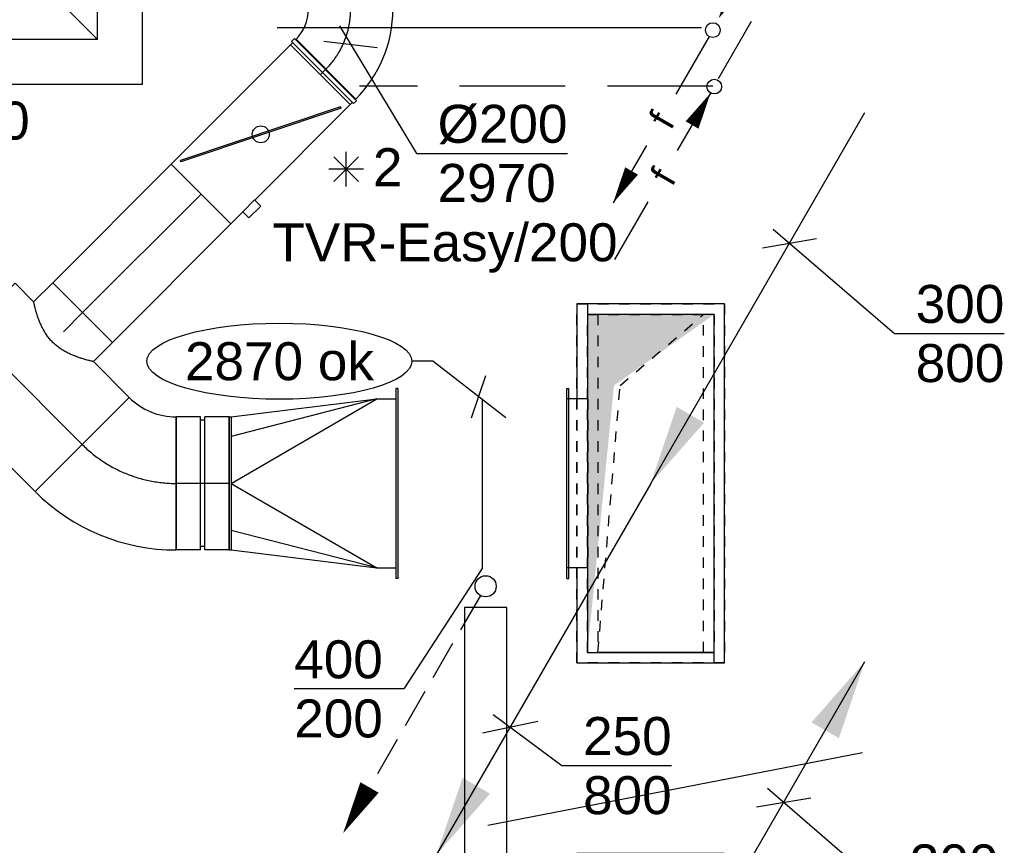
# Model space of a CAD drawing. Extents: x -238422 to 258194, y -34825 to 126331.
# Tile 237 of 239: x 138745 to 141077, y 22787 to 24741. Entities that reach past the tile are written whole.
import ezdxf
from ezdxf.enums import TextEntityAlignment as Align

# ---------------------------------------------------------------- set-up
doc = ezdxf.new("R2010")
doc.units = 0
doc.header["$LTSCALE"] = 50
for name, pattern in [('2322140', [45, 40, -5]), ('2322203', [45, 5, -2, 5, -2, 5, -2, 5, -2, 5, -2, 5, -5]), ('CENTER2', [28.575000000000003, 19.05, -3.175, 3.175, -3.175]), ('STREEPJES', [0.1, 0.05, -0.05])]:
    doc.linetypes.add(name, pattern=pattern)
doc.layers.get('0').update_dxf_attribs({"linetype": 'CONTINUOUS'})
for name, color, linetype in [('EL6311--', 3, 'CONTINUOUS'), ('WL5448--', 4, 'CONTINUOUS'), ('WL561---', 2, 'CONTINUOUS'), ('WL561---_AANVOER', 4, 'CONTINUOUS'), ('WL561---_RETOUR', 4, 'CONTINUOUS'), ('WL570---_RETOUR', 112, 'CONTINUOUS'), ('WL570---_TOEVOER', 3, 'CONTINUOUS'), ('WL570---_TOEVOER_HL', 8, 'CONTINUOUS'), ('WL570---_TOEVOER_RST', 2, 'CONTINUOUS'), ('WL570---_TOEVOER_RST_HL', 1, 'CONTINUOUS'), ('WM570---_RETOUR', 1, 'CONTINUOUS'), ('WM570---_RETOUR_PR', 1, 'CONTINUOUS'), ('WM570---_TOEVOER', 1, 'CONTINUOUS'), ('WM570---_TOEVOER_PR', 1, 'CONTINUOUS'), ('WM570---_TOEVOER_RST_PR', 1, 'CONTINUOUS')]:
    doc.layers.add(name, color=color, linetype=linetype)
doc.styles.add('BURO-018', font='ARIAL.TTF', dxfattribs={"height": 90})

# ---------------------------------------------------------------- blocks, each defined once
blk = doc.blocks.new('*U177')
at = {"layer": 'WM570---_TOEVOER', "color": 0, "ltscale": 10}
for p, q in [((-26.65624060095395, 44.0544375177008), (156.0407911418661, -257.8866760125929)), ((-63.06605128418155, 7.644626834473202), (63.06605128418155, -7.644626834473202)), ((156.0407911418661, -257.8866760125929), (513.6124146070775, -257.8866760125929))]:
    blk.add_line(p, q, dxfattribs=at)
at = {"layer": 'WM570---_TOEVOER', "color": 0, "style": 'BURO-018'}
for s, p in [('%%c200', (206.0407911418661, -232.8866760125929)), ('2970', (206.0407911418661, -372.8866760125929))]:
    blk.add_text(s, height=90, dxfattribs=at).set_placement(p)
blk = doc.blocks.new('*U178')
at = {"layer": 'WM570---_TOEVOER', "color": 0, "ltscale": 10}
for p, q in [((0, 0), (0, 400)), ((0, 0), (-185.7595418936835, -286.339784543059)), ((-185.7595418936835, -286.339784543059), (-445.5344395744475, -286.339784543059))]:
    blk.add_line(p, q, dxfattribs=at)
at = {"layer": 'WM570---_TOEVOER', "color": 0, "style": 'BURO-018'}
for s, p in [('400', (-445.5344395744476, -261.339784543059)), ('200', (-445.5344395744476, -401.339784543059))]:
    blk.add_text(s, height=90, dxfattribs=at).set_placement(p)
blk = doc.blocks.new('2322401')
at = {"color": 0, "linetype": 'Continuous'}
for p, q in [((-0.5, 0.5, 1), (-0.5, 0.5)), ((-0.5, 0.5, 1), (-0.5, -0.5, 1)), ((0.5, 0.5, 1), (-0.5, 0.5, 1)), ((0.5, 0.5), (-0.5, 0.5)), ((-0.5, 0.5), (-0.5, -0.5)), ((0.5, 0.5, 1), (0.5, 0.5)), ((0.5, -0.5, 1), (0.5, 0.5, 1)), ((0.5, -0.5), (0.5, 0.5)), ((-0.5, -0.5, 1), (-0.5, -0.5)), ((-0.5, -0.5, 1), (0.5, -0.5, 1)), ((-0.5, -0.5), (0.5, -0.5)), ((0.5, -0.5, 1), (0.5, -0.5))]:
    blk.add_line(p, q, dxfattribs=at)
blk = doc.blocks.new('RDA')
at = {"color": 0, "linetype": 'Continuous'}
blk.add_circle((0, 0), 0.5, dxfattribs=at)
blk = doc.blocks.new('LDV2108')
at = {"color": 0, "linetype": 'Continuous'}
for p, q in [((-0.2499999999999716, -0.4330127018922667), (-1.187499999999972, -2.056810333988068)), ((-1.562499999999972, -2.706329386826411), (-2.499999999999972, -4.330127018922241)), ((-2.874999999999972, -4.979646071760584), (-3.812499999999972, -6.603443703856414)), ((-4.187499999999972, -7.252962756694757), (-5.124999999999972, -8.876760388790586)), ((-5.499999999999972, -9.52627944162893), (-6.437499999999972, -11.15007707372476))]:
    blk.add_line(p, q, dxfattribs=at)
blk.add_lwpolyline([(-6.749999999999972, -11.69134295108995, 0, 1, 0), (-5.499999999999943, -9.526279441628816, 1, 1, 0)], format="xyseb", dxfattribs=at)
blk.add_circle((0, 0), 0.5, dxfattribs=at)
blk = doc.blocks.new('*U1235')
at = {"layer": 'WM570---_TOEVOER', "color": 0, "ltscale": 10}
for p, q in [((-108.0158601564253, 83.66692790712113), (-158.0158601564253, 83.66692790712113)), ((64.5511092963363, -50.00000000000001), (-108.0158601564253, 83.66692790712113)), ((-17.09964520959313, -50), (17.09964520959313, 50))]:
    blk.add_line(p, q, dxfattribs=at)
blk.add_ellipse((-471.726637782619, 83.66692790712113), major_axis=(-313.7107776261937, 0), ratio=0.2868884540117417, dxfattribs=at)
at = {"layer": 'WM570---_TOEVOER', "color": 0, "style": 'BURO-018'}
blk.add_text('2870 ok', height=90, dxfattribs=at).set_placement((-695.4374154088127, 38.66692790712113))
blk = doc.blocks.new('LDV2')
at = {"color": 0, "linetype": 'Continuous'}
for p, q in [((-0.25, -0.4330127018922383), (-2.5, -4.330127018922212)), ((-4.5, -7.794228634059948), (-6.75, -11.69134295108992))]:
    blk.add_line(p, q, dxfattribs=at)
blk.add_lwpolyline([(-6.749999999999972, -11.69134295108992, 0, 1, 0), (-5.499999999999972, -9.526279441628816, 1, 1, 0)], format="xyseb", dxfattribs=at)
blk.add_circle((0, 0), 0.5, dxfattribs=at)
at = {"color": 0, "linetype": 'Continuous', "style": 'BURO-018'}
blk.add_attdef('LD_TEXT1', text='', height=1.8, rotation=59.99999999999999, dxfattribs=at).set_placement((-3.5, -6.06217782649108), align=Align.MIDDLE)
blk = doc.blocks.new('LDV4')
at = {"color": 0, "linetype": 'Continuous'}
for p, q in [((-0.25, -0.4330127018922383), (-2.500000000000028, -4.330127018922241)), ((-4.5, -7.794228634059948), (-6.75, -11.69134295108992))]:
    blk.add_line(p, q, dxfattribs=at)
blk.add_lwpolyline([(-0.2500000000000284, -0.4330127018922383, 0, 1, 0), (-1.500000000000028, -2.598076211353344, 1, 1, 0)], format="xyseb", dxfattribs=at)
blk.add_circle((0, 0), 0.5, dxfattribs=at)
at = {"color": 0, "linetype": 'Continuous', "style": 'BURO-018'}
blk.add_attdef('LD_TEXT1', text='', height=1.8, rotation=59.99999999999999, dxfattribs=at).set_placement((-3.5, -6.06217782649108), align=Align.MIDDLE)
blk = doc.blocks.new('*U2085')
at = {"ltscale": 10}
blk.add_hatch(color=2, dxfattribs=at).paths.add_polyline_path([(-507.0000092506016, -878.1497540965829), (-445.6001799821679, -696.8255196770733), (-380.6685275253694, -734.3138276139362)])
at = {"color": 8, "linetype": 'STREEPJES', "ltscale": 10}
for p, q in [((150, 425, -2350), (-150, 425, -2350)), ((-150, 425, -2350), (-150, -425, -2350)), ((150, -425, -2350), (150, 425, -2350)), ((125, 400, -2350), (-125, 400, -2350)), ((-125, 400, -2350), (-125, -400, -2350)), ((125, 400, -2350), (-125, 400, -2350)), ((-125, 400, -2350), (-125, -400, -2350)), ((-72.5, 232, -2350), (125, 400, -2350)), ((125, -400, -2350), (125, 400, -2350)), ((125, -400, -2350), (125, 400, -2350)), ((-125, -400, -2350), (-72.5, 232, -2350)), ((125, -400, -2350), (-125, -400, -2350)), ((-125, -400, -2350), (125, -400, -2350)), ((-150, -425, -2350), (150, -425, -2350))]:
    blk.add_line(p, q, dxfattribs=at)
at = {"color": 2, "ltscale": 10}
blk.add_line((0, 0, -2350), (-507.0000092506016, -878.1497540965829, -2350), dxfattribs=at)
at = {"layer": 'WM570---_TOEVOER_PR', "color": 1, "style": 'BURO-018'}
blk.add_attdef('POSNR', text='', height=90, dxfattribs=at).set_placement((0, 0), align=Align.MIDDLE)
blk = doc.blocks.new('*U2086')
at = {"layer": 'WM570---_TOEVOER', "color": 0, "ltscale": 10}
for p, q in [((-40.39526515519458, 30.03334824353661), (122.6838246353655, -91.21380971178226)), ((-65.56359617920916, -13.55947877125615), (65.56359617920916, 13.55947877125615)), ((122.6838246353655, -91.21380971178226), (382.4587223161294, -91.21380971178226))]:
    blk.add_line(p, q, dxfattribs=at)
at = {"layer": 'WM570---_TOEVOER', "color": 0, "style": 'BURO-018'}
for s, p in [('250', (172.6838246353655, -66.21380971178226)), ('800', (172.6838246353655, -206.2138097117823))]:
    blk.add_text(s, height=90, dxfattribs=at).set_placement(p)
blk = doc.blocks.new('*U2087')
at = {"ltscale": 10}
for points in [[(150, 400), (-150, 400), (-150, -400), (-87, 232)], [(0, 0), (61.39982926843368, 181.3242344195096), (126.3314817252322, 143.8359264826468)]]:
    blk.add_hatch(color=2, dxfattribs=at).paths.add_polyline_path(points)
at = {"color": 2, "ltscale": 10}
blk.add_line((0, 0, -3600), (507.0000092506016, 878.1497540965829, -3600), dxfattribs=at)
at = {"color": 0, "ltscale": 10}
for p, q in [((175, 425, -3600), (-175, 425, -3600)), ((-175, 425, -3600), (-175, 200, -3600)), ((175, -425, -3600), (175, 425, -3600)), ((150, 400, -3600), (-150, 400, -3600)), ((-150, 400, -3600), (-150, -400, -3600)), ((150, -400, -3600), (150, 400, -3600)), ((-175, -200, -3600), (-175, -425, -3600)), ((-150, -400, -3600), (150, -400, -3600)), ((-175, -425, -3600), (175, -425, -3600))]:
    blk.add_line(p, q, dxfattribs=at)
at = {"color": 8, "linetype": 'STREEPJES', "ltscale": 10}
blk.add_line((-175, 200, -3600), (-175, -200, -3600), dxfattribs=at)
at = {"layer": 'WM570---_TOEVOER_PR', "color": 1, "style": 'BURO-018'}
blk.add_attdef('POSNR', text='', height=90, dxfattribs=at).set_placement((0, 0), align=Align.MIDDLE)
blk = doc.blocks.new('*U2088')
at = {"layer": 'WM570---_TOEVOER', "color": 0, "ltscale": 10}
for p, q in [((-38.58772647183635, 33.16409700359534), (249.0663414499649, -214.0592634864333)), ((-64.02819648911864, -10.90008856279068), (64.02819648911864, 10.90008856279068)), ((249.0663414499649, -214.0592634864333), (508.8412391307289, -214.0592634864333))]:
    blk.add_line(p, q, dxfattribs=at)
at = {"layer": 'WM570---_TOEVOER', "color": 0, "style": 'BURO-018'}
for s, p in [('300', (299.066341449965, -189.0592634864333)), ('800', (299.066341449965, -329.0592634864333))]:
    blk.add_text(s, height=90, dxfattribs=at).set_placement(p)
blk = doc.blocks.new('*U2090')
at = {"color": 0, "ltscale": 10}
for p, q in [((-1.818989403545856e-12, 157.5, -2970.000000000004), (382.17048547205, 157.5000000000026, -2970.000000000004)), ((1.818989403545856e-12, -157.5, -2970.000000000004), (-3.286926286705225e-12, 157.4999999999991, -2970.000000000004)), ((382.1704854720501, 157.5, -2970.000000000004), (382.1704854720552, -157.4999999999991, -2970.000000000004)), ((1.818989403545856e-12, -157.5, -2970.000000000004), (120.1092235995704, -157.5, -2970.000000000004)), ((320.1092235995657, -157.5, -2970.000000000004), (382.1704854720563, -157.4999999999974, -2970.000000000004))]:
    blk.add_line(p, q, dxfattribs=at)
at = {"layer": 'WL570---_TOEVOER_HL', "linetype": 'CENTER2'}
blk.add_line((1.818989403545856e-12, 0, -2970.000000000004), (382.1704854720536, 2.566981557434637e-12, -2970.000000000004), dxfattribs=at)
at = {"layer": 'WM570---_TOEVOER_PR', "color": 1, "style": 'BURO-018'}
blk.add_attdef('POSNR', text='', height=90, dxfattribs=at).set_placement((0, 0), align=Align.MIDDLE)
blk = doc.blocks.new('*U2091')
at = {"color": 0, "ltscale": 10}
for p, q in [((-130.4999999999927, -157.5000000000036, -2970.000000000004), (-130.4999999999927, 157.4999999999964, -2970.000000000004)), ((203.646752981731, 19.09188309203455, -2970.000000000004), (-19.0918830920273, -203.6467529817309, -2970.000000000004))]:
    blk.add_line(p, q, dxfattribs=at)
for centre, radius, start, end in [((-130.4999999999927, -315.0548698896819, -2970.000000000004), 472.5548698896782, 44.99999999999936, 90), ((-130.5000000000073, -315.0548698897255, -2970.000000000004), 157.5548698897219, 45.00000000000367, 89.99999999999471)]:
    blk.add_arc(centre, radius, start, end, dxfattribs=at)
at = {"layer": 'WL570---_TOEVOER_HL', "linetype": 'CENTER2'}
blk.add_arc((-130.4999999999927, -315.0548698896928, -2970.000000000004), 315.0548698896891, 45, 90, dxfattribs=at)
at = {"layer": 'WM570---_TOEVOER_PR', "color": 1, "style": 'BURO-018'}
blk.add_attdef('POSNR', text='', height=90, dxfattribs=at).set_placement((0, 0), align=Align.MIDDLE)
blk = doc.blocks.new('*U2092')
at = {"color": 0, "ltscale": 10}
for p, q in [((-62.49999999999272, 157.4999999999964, -2970.000000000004), (-4.999999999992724, 157.4999999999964, -2970.000000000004)), ((-62.49999999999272, 157.4999999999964, -2970.000000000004), (-62.49999999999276, -157.5000000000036, -2970.000000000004)), ((-4.999999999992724, 157.4999999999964, -2970.000000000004), (-4.999999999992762, -157.5000000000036, -2970.000000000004)), ((-4.999999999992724, 149.6249999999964, -2970.000000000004), (5.000000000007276, 149.6249999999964, -2970.000000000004)), ((5.000000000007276, 157.4999999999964, -2970.000000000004), (62.50000000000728, 157.4999999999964, -2970.000000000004)), ((5.000000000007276, 157.4999999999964, -2970.000000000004), (5.000000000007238, -157.5000000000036, -2970.000000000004)), ((62.50000000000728, 157.4999999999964, -2970.000000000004), (62.50000000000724, -157.5000000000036, -2970.000000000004)), ((-62.49999999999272, -157.5000000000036, -2970.000000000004), (-4.999999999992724, -157.5000000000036, -2970.000000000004)), ((-4.999999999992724, -149.6250000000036, -2970.000000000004), (5.000000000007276, -149.6250000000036, -2970.000000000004)), ((5.000000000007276, -157.5000000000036, -2970.000000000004), (62.50000000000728, -157.5000000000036, -2970.000000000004))]:
    blk.add_line(p, q, dxfattribs=at)
at = {"layer": 'WL570---_TOEVOER_HL', "linetype": 'CENTER2'}
blk.add_line((-62.49999999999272, -3.637978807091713e-12, -2970.000000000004), (62.50000000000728, -3.653286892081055e-12, -2970.000000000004), dxfattribs=at)
at = {"layer": 'WM570---_TOEVOER_PR', "color": 1, "style": 'BURO-018'}
blk.add_attdef('POSNR', text='', height=90, dxfattribs=at).set_placement((0, 0), align=Align.MIDDLE)
blk = doc.blocks.new('*U2093')
at = {"color": 0, "ltscale": 10}
for p, q in [((-4.999999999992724, 224.9999999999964, -2970.000000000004), (7.275957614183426e-12, 224.9999999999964, -2970.000000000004)), ((-4.999999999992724, -225.0000000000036, -2970.000000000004), (-4.999999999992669, 224.9999999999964, -2970.000000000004)), ((7.275957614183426e-12, -225.0000000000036, -2970.000000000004), (7.331066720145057e-12, 224.9999999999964, -2970.000000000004)), ((45.00000000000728, 199.9999999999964, -2970.000000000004), (7.275957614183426e-12, 199.9999999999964, -2970.000000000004)), ((390.0000000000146, -1.091393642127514e-11, -2970.000000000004), (45.00000000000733, 200, -2970.000000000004)), ((45.00000000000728, 200, -2970.000000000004), (390.0000000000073, 111.3693180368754, -2970.000000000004)), ((390.0000000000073, 157.5, -2970.000000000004), (45.00000000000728, 200.0000000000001, -2970.000000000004)), ((395.0000000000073, 157.4999999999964, -2970.000000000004), (390.0000000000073, 157.4999999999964, -2970.000000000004)), ((390.0000000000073, -157.5000000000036, -2970.000000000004), (390.0000000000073, 157.4999999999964, -2970.000000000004)), ((395.0000000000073, -157.5000000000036, -2970.000000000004), (395.0000000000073, 157.4999999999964, -2970.000000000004)), ((390.0000000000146, -1.091393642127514e-11, -2970.000000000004), (44.99999999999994, -200.0000000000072, -2970.000000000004)), ((45, -200.0000000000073, -2970.000000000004), (390.0000000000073, -111.3693180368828, -2970.000000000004)), ((390.0000000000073, -157.5000000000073, -2970.000000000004), (45, -200.0000000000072, -2970.000000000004)), ((395.0000000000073, -157.5000000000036, -2970.000000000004), (390.0000000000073, -157.5000000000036, -2970.000000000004)), ((45.00000000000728, -200.0000000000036, -2970.000000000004), (7.275957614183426e-12, -200.0000000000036, -2970.000000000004)), ((-4.999999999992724, -225.0000000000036, -2970.000000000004), (7.275957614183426e-12, -225.0000000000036, -2970.000000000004))]:
    blk.add_line(p, q, dxfattribs=at)
at = {"layer": 'WM570---_TOEVOER_PR', "color": 1, "style": 'BURO-018'}
blk.add_attdef('POSNR', text='', height=90, dxfattribs=at).set_placement((0, 0), align=Align.MIDDLE)
blk = doc.blocks.new('*U2102')
at = {"color": 0, "ltscale": 10}
for p, q in [((50.00000000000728, 224.9999999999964, -2970.000000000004), (45.00000000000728, 224.9999999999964, -2970.000000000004)), ((45.00000000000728, 224.9999999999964, -2970.000000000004), (45.00000000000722, -225.0000000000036, -2970.000000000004)), ((50.00000000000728, 224.9999999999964, -2970.000000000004), (50.00000000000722, -225.0000000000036, -2970.000000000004)), ((1.240231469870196, 199.9999999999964, -2970.000000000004), (45.00000000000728, 199.9999999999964, -2970.000000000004)), ((1.240231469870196, -200.0000000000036, -2970.000000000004), (45.00000000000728, -200.0000000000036, -2970.000000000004)), ((50.00000000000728, -225.0000000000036, -2970.000000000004), (45.00000000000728, -225.0000000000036, -2970.000000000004))]:
    blk.add_line(p, q, dxfattribs=at)
at = {"color": 8, "linetype": 'STREEPJES', "ltscale": 10}
for p, q in [((7.275957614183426e-12, 199.9999999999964, -2970.000000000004), (1.240231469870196, 199.9999999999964, -2970.000000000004)), ((7.275957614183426e-12, -200.0000000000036, -2970.000000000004), (7.32494348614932e-12, 199.9999999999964, -2970.000000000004)), ((45.00000000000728, 199.9999999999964, -2970.000000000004), (50.00000000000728, 199.9999999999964, -2970.000000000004)), ((7.275957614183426e-12, -200.0000000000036, -2970.000000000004), (1.240231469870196, -200.0000000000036, -2970.000000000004)), ((45.00000000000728, -200.0000000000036, -2970.000000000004), (50.00000000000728, -200.0000000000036, -2970.000000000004))]:
    blk.add_line(p, q, dxfattribs=at)
at = {"layer": 'WM570---_TOEVOER_PR', "color": 1, "style": 'BURO-018'}
blk.add_attdef('POSNR', text='', height=90, dxfattribs=at).set_placement((0, 0), align=Align.MIDDLE)
blk = doc.blocks.new('*U2107')
at = {"ltscale": 10}
for points in [[(507.0000092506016, 878.1497540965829), (445.6001799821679, 696.8255196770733), (380.6685275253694, 734.3138276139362)], [(150, 400), (-150, 400), (-150, -400), (-87, 232)]]:
    blk.add_hatch(color=2, dxfattribs=at).paths.add_polyline_path(points)
at = {"color": 2, "ltscale": 10}
blk.add_line((0, 0, -2543.301270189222), (507.0000092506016, 878.1497540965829, -2543.301270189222), dxfattribs=at)
at = {"color": 0, "ltscale": 10}
for p, q in [((-175, 425, -2543.301270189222), (175, 425, -2543.301270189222)), ((-175, 200, -2543.301270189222), (-175, 425, -2543.301270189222)), ((175, 425, -2543.301270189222), (175, -425, -2543.301270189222)), ((-150, 400, -2543.301270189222), (150, 400, -2543.301270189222)), ((-150, -400, -2543.301270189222), (-150, 400, -2543.301270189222)), ((150, 400, -2543.301270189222), (150, -400, -2543.301270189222)), ((-175, -425, -2543.301270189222), (-175, -200, -2543.301270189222)), ((150, -400, -2543.301270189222), (-150, -400, -2543.301270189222)), ((175, -425, -2543.301270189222), (-175, -425, -2543.301270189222))]:
    blk.add_line(p, q, dxfattribs=at)
at = {"color": 8, "linetype": 'STREEPJES', "ltscale": 10}
blk.add_line((-175, -200, -2543.301270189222), (-175, 200, -2543.301270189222), dxfattribs=at)
at = {"layer": 'WM570---_RETOUR_PR', "color": 1, "style": 'BURO-018'}
blk.add_attdef('POSNR', text='', height=90, dxfattribs=at).set_placement((0, 0), align=Align.MIDDLE)
blk = doc.blocks.new('*U2108')
at = {"layer": 'WM570---_RETOUR', "color": 0, "ltscale": 10}
for p, q in [((-38.54331268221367, 33.24102394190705), (248.9740696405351, -214.7234483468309)), ((-63.99204899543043, -10.83747926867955), (63.99204899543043, 10.83747926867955)), ((248.9740696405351, -214.7234483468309), (508.7489673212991, -214.7234483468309))]:
    blk.add_line(p, q, dxfattribs=at)
at = {"layer": 'WM570---_RETOUR', "color": 0, "style": 'BURO-018'}
for s, p in [('300', (298.9740696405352, -189.7234483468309)), ('800', (298.9740696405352, -329.7234483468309))]:
    blk.add_text(s, height=90, dxfattribs=at).set_placement(p)
blk = doc.blocks.new('*U2109')
at = {"color": 8, "linetype": 'STREEPJES', "ltscale": 10}
for p, q in [((-175, 425, -2400), (175, 425, -2400)), ((-175, -425, -2400), (-175, 425, -2400)), ((175, 425, -2400), (175, -425, -2400)), ((-150, 400, -2400), (150, 400, -2400)), ((-150, -400, -2400), (-150, 400, -2400)), ((150, 400, -2400), (150, -400, -2400)), ((150, -400, -2400), (-150, -400, -2400)), ((175, -425, -2400), (-175, -425, -2400))]:
    blk.add_line(p, q, dxfattribs=at)
at = {"layer": 'WM570---_TOEVOER_PR', "color": 1, "style": 'BURO-018'}
blk.add_attdef('POSNR', text='', height=90, dxfattribs=at).set_placement((0, 0), align=Align.MIDDLE)
blk = doc.blocks.new('*U2111')
at = {"color": 0, "ltscale": 10}
for p, q in [((0, 99.99999999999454, -2970.000000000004), (64.1000000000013, 99.99999999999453, -2970.000000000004)), ((64.10000000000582, 99.99999999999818, -2970.000000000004), (64.10000000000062, -99.99999999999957, -2970.000000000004)), ((0, -99.99999999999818, -2970.000000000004), (64.1000000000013, -99.9999999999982, -2970.000000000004))]:
    blk.add_line(p, q, dxfattribs=at)
blk.add_spline([(-0.3252574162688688, -99.48693233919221, -2970.000000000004), (-1.291680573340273, -97.9529941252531, -2970.000000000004), (-2.871195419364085, -95.41392564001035, -2970.000000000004), (-5.016936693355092, -91.89578116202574, -2970.000000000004), (-7.663188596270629, -87.43466161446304, -2970.000000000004), (-10.7254236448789, -82.07634412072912, -2970.000000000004), (-14.10059662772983, -75.87581226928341, -2970.000000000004), (-17.66794303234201, -68.89669190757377, -2970.000000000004), (-21.29064885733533, -61.21059825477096, -2970.000000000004), (-24.81888136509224, -52.89640103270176, -2970.000000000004), (-28.09474474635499, -44.0394151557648, -2970.000000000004), (-30.95965312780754, -34.73052528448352, -2970.000000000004), (-33.26426874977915, -25.06525322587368, -2970.000000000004), (-34.88045132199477, -15.14277775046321, -2970.000000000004), (-35.7136978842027, -5.064916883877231, -2970.000000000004), (-35.7136978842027, 5.064916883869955, -2970.000000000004), (-34.88045132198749, 15.14277775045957, -2970.000000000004), (-33.26426874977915, 25.06525322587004, -2970.000000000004), (-30.95965312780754, 34.73052528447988, -2970.000000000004), (-28.09474474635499, 44.03941515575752, -2970.000000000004), (-24.81888136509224, 52.89640103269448, -2970.000000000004), (-21.29064885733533, 61.21059825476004, -2970.000000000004), (-17.66794303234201, 68.89669190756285, -2970.000000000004), (-14.10059662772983, 75.8758122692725, -2970.000000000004), (-10.72542364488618, 82.07634412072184, -2970.000000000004), (-7.663188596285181, 87.43466161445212, -2970.000000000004), (-5.016936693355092, 91.8957811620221, -2970.000000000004), (-2.871195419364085, 95.41392564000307, -2970.000000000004), (-1.291680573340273, 97.95299412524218, -2970.000000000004), (-0.3252574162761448, 99.48693233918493, -2970.000000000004), (0, 99.99999999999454, -2970.000000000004)], degree=3, dxfattribs=at)
at = {"layer": 'WL570---_TOEVOER_HL', "linetype": 'CENTER2'}
blk.add_line((0, -1.818989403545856e-12, -2970.000000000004), (64.1000000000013, -1.833222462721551e-12, -2970.000000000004), dxfattribs=at)
at = {"layer": 'WM570---_TOEVOER_PR', "color": 1, "style": 'BURO-018'}
blk.add_attdef('POSNR', text='', height=90, dxfattribs=at).set_placement((0, 0), align=Align.MIDDLE)
blk = doc.blocks.new('*U2112')
at = {"color": 0, "ltscale": 10}
for p, q in [((297.5, 297.5, -2760), (-297.5, 297.5, -2760)), ((-297.5, -297.5, -2760), (-297.5, 297.5, -2760)), ((297.5, 86.61971830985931, -2760), (297.5, 297.5, -2760)), ((191, 191, -2760), (-191, 191, -2760)), ((-191, -191, -2760), (-191, 191, -2760)), ((191, -191, -2760), (-191, 191, -2760)), ((-191, -191, -2760), (191, 191, -2760)), ((191, -191, -2760), (191, 191, -2760)), ((297.5, -297.5, -2760), (297.5, -86.61971830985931, -2760)), ((191, -191, -2760), (-191, -191, -2760)), ((297.5, -297.5, -2760), (-297.5, -297.5, -2760))]:
    blk.add_line(p, q, dxfattribs=at)
at = {"layer": 'WL570---_TOEVOER_RST_HL', "linetype": 'CENTER2'}
blk.add_circle((0, 0, -2760), 0.075, dxfattribs=at)
at = {"layer": 'WL570---_TOEVOER_RST', "color": 1, "style": 'BURO-018'}
for tag in ['MC', 'Q']:
    blk.add_attdef(tag, text='', height=90, dxfattribs=at).set_placement((0, 0), align=Align.MIDDLE)
at = {"layer": 'WM570---_TOEVOER_RST_PR', "color": 1, "style": 'BURO-018'}
blk.add_attdef('POSNR', text='', height=90, dxfattribs=at).set_placement((0, 0), align=Align.MIDDLE)
blk = doc.blocks.new('*U2113')
at = {"color": 0, "ltscale": 10}
for p, q in [((-7.275957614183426e-12, 99.99999999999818, -2970.000000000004), (396.6131859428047, 100.0000000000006, -2970.000000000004)), ((-7.275957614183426e-12, -99.99999999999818, -2970.000000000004), (-2.080113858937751e-12, 99.99999999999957, -2970.000000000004)), ((-7.275957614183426e-12, -99.99999999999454, -2970.000000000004), (396.6131859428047, -99.9999999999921, -2970.000000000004))]:
    blk.add_line(p, q, dxfattribs=at)
at = {"layer": 'WL570---_TOEVOER_HL', "linetype": 'CENTER2'}
blk.add_line((-7.275957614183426e-12, 1.818989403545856e-12, -2970.000000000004), (396.6131859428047, 4.262815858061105e-12, -2970.000000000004), dxfattribs=at)
at = {"layer": 'WM570---_TOEVOER_PR', "color": 1, "style": 'BURO-018'}
blk.add_attdef('POSNR', text='', height=90, dxfattribs=at).set_placement((0, 0), align=Align.MIDDLE)
blk = doc.blocks.new('*U2114')
at = {"color": 0, "ltscale": 10}
for p, q in [((-12.16223663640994, 129.2591196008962, -2970.000000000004), (129.2591196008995, -12.16223663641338, -2970.000000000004)), ((-82.79999999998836, -99.99999999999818, -2970.000000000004), (-82.79999999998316, 99.99999999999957, -2970.000000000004))]:
    blk.add_line(p, q, dxfattribs=at)
for centre, radius, start, end in [((-82.80000000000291, 199.8968829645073, -2970.000000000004), 99.89688296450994, 270.0000000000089, 314.9999999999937), ((-82.80000000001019, 199.8968829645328, -2970.000000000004), 299.8968829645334, 270.000000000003, 314.9999999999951)]:
    blk.add_arc(centre, radius, start, end, dxfattribs=at)
at = {"layer": 'WL570---_TOEVOER_HL', "linetype": 'CENTER2'}
blk.add_arc((-82.79999999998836, 199.8968829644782, -2970.000000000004), 199.8968829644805, 270, 315, dxfattribs=at)
at = {"layer": 'WM570---_TOEVOER_PR', "color": 1, "style": 'BURO-018'}
blk.add_attdef('POSNR', text='', height=90, dxfattribs=at).set_placement((0, 0), align=Align.MIDDLE)
blk = doc.blocks.new('*U2115')
at = {"color": 0, "ltscale": 10}
for p, q in [((7.275957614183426e-12, 99.99999999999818, -2970.000000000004), (1.46873681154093, 99.99999999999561, -2970.000000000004)), ((0, -99.99999999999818, -2970.000000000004), (1.468736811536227, -99.99999999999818, -2970.000000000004))]:
    blk.add_line(p, q, dxfattribs=at)
at = {"layer": 'WL570---_TOEVOER_HL', "linetype": 'CENTER2'}
blk.add_line((7.275957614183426e-12, 1.818989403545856e-12, -2970.000000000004), (1.468736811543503, 1.820212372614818e-12, -2970.000000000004), dxfattribs=at)
at = {"layer": 'WM570---_TOEVOER_PR', "color": 1, "style": 'BURO-018'}
blk.add_attdef('POSNR', text='', height=90, dxfattribs=at).set_placement((0, 0), align=Align.MIDDLE)
blk = doc.blocks.new('*U2117')
at = {"color": 0, "ltscale": 10}
for p, q in [((-4.999999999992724, 103.9999999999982, -2970.000000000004), (5.000000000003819, 103.9999999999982, -2970.000000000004)), ((-4.999999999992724, 103.9999999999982, -2970.000000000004), (-4.999999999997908, -104.0000000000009, -2970.000000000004)), ((-4.999999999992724, 103.9999999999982, -2970.000000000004), (-4.999999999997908, -104.0000000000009, -2970.000000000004)), ((5, 103.9999999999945, -2970.000000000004), (4.999999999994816, -104.0000000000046, -2970.000000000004)), ((5, 103.9999999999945, -2970.000000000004), (4.999999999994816, -104.0000000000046, -2970.000000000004)), ((-5, -104.0000000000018, -2970.000000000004), (4.999999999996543, -104.0000000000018, -2970.000000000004))]:
    blk.add_line(p, q, dxfattribs=at)
at = {"layer": 'WL570---_TOEVOER_HL', "linetype": 'CENTER2'}
blk.add_line((-5, -5.456968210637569e-12, -2970.000000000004), (4.999999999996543, -5.459188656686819e-12, -2970.000000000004), dxfattribs=at)
at = {"layer": 'WM570---_TOEVOER_PR', "color": 1, "style": 'BURO-018'}
blk.add_attdef('POSNR', text='', height=90, dxfattribs=at).set_placement((0, 0), align=Align.MIDDLE)
blk = doc.blocks.new('*U2118')
at = {"color": 0, "ltscale": 10}
for p, q in [((-4.365574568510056e-11, 99.99999999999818, -2970.000000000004), (6.691483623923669, 100.0000000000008, -2970.000000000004)), ((3.637978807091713e-11, -99.99999999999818, -2970.000000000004), (6.691483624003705, -99.99999999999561, -2970.000000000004))]:
    blk.add_line(p, q, dxfattribs=at)
at = {"layer": 'WL570---_TOEVOER_HL', "linetype": 'CENTER2'}
blk.add_line((0, 1.818989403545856e-12, -2970.000000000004), (6.691483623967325, 4.389808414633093e-12, -2970.000000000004), dxfattribs=at)
at = {"layer": 'WM570---_TOEVOER_PR', "color": 1, "style": 'BURO-018'}
blk.add_attdef('POSNR', text='', height=90, dxfattribs=at).set_placement((0, 0), align=Align.MIDDLE)
blk = doc.blocks.new('*U2119')
at = {"color": 2, "ltscale": 10}
for p, q in [((-200, 99.99999999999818, -2970.000000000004), (200.0000000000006, 99.99999999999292, -2970.000000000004)), ((-200.0000000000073, -100.0000000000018, -2970.000000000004), (-200.0000000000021, 99.99999999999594, -2970.000000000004)), ((200, 99.9999999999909, -2970.000000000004), (199.9999999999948, -100.0000000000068, -2970.000000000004)), ((-179.6307941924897, 87.95200711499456, -2970.000000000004), (-178.1400822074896, 90.93343108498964, -2970.000000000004)), ((178.1400822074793, -90.93343108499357, -2970.000000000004), (-179.6307941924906, 87.95200711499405, -2970.000000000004)), ((179.6307941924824, -87.9520071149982, -2970.000000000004), (-178.1400822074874, 90.93343108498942, -2970.000000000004)), ((178.1400822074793, -90.93343108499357, -2970.000000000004), (179.6307941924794, -87.9520071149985, -2970.000000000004)), ((-200.0000000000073, -100.0000000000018, -2970.000000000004), (-160.0000000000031, -100.0000000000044, -2970.000000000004)), ((-160, -99.4987437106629, -2970.000000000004), (-119.9999999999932, -99.49874371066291, -2970.000000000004)), ((-160, -99.4987437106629, -2970.000000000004), (-160.0000000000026, -119.9999999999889, -2970.000000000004)), ((-120, -99.49874371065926, -2970.000000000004), (-120.0000000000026, -119.9999999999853, -2970.000000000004)), ((-120, -100.0000000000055, -2970.000000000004), (199.9999999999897, -100.0000000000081, -2970.000000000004)), ((-160.0000000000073, -119.9999999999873, -2970.000000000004), (-120.0000000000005, -119.9999999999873, -2970.000000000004))]:
    blk.add_line(p, q, dxfattribs=at)
blk.add_circle((-7.275957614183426e-12, -5.456968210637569e-12, -2970.000000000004), 20, dxfattribs=at)
at = {"layer": 'WM570---_TOEVOER_PR', "color": 1, "style": 'BURO-018'}
blk.add_attdef('POSNR', text='', height=90, dxfattribs=at).set_placement((0, 0), align=Align.MIDDLE)
blk = doc.blocks.new('*U2124')
at = {"color": 0, "ltscale": 10}
for p, q in [((450.3531288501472, 444.2950726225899, -2970.000000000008), (503.3590207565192, 290.6913644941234, -2970.000000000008)), ((460.0369444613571, 266.5920173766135, -2970.000000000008), (357.4816127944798, 392.6322001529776, -2970.000000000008)), ((672.7378695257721, 375.7379117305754, -2970.000000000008), (548.0889994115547, 275.4251050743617, -2970.000000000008)), ((322.7482196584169, 352.4185939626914, -2970.000000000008), (443.8347462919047, 247.8334465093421, -2970.000000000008)), ((707.7360164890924, 332.2491527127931, -2970.000000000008), (583.087146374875, 231.9363460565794, -2970.000000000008)), ((424.374627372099, 225.3029221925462, -2970.000000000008), (283.8279818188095, 307.3575453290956, -2970.000000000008)), ((725.2350899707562, 310.5047732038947, -2970.000000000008), (600.5862198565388, 210.191966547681, -2970.000000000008)), ((250.8310557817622, 215.387789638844, -2970.000000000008), (401.4314999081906, 161.3553343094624, -2970.000000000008)), ((384.1777022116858, 113.2651710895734, -2970.000000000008), (242.2041569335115, 191.3427080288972, -2970.000000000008)), ((208.4000614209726, 147.8876861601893, -2970.000000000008), (334.6883243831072, 49.64678511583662, -2970.000000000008)), ((289.7856845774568, -8.075368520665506, -2970.000000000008), (185.9487415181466, 119.0266093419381, -2970.000000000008)), ((140.8296960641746, 96.65439978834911, -2970.000000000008), (211.9073922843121, -46.69120042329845, -2970.000000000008)), ((3.637978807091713e-12, 80, -2970.000000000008), (-1.469047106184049e-12, -80.00000000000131, -2970.000000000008)), ((34.87599992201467, 80.00000000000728, -2970.000000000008), (34.87599992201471, -79.99999999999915, -2970.000000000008)), ((144.7320317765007, -80, -2970.000000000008), (107.2420158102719, 80.00000000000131, -2970.000000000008))]:
    blk.add_line(p, q, dxfattribs=at)
at = {"layer": 'WM570---_TOEVOER_PR', "color": 1, "style": 'BURO-018'}
blk.add_attdef('POSNR', text='', height=90, dxfattribs=at).set_placement((0, 0), align=Align.MIDDLE)
blk = doc.blocks.new('FGWT')
at = {"layer": 'WL5448--', "color": 2}
blk.add_line((160820.7568682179, 24571.43179228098), (160899.5068682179, 24707.83079337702), dxfattribs=at)
at = {"layer": 'WL5448--', "linetype": '2322140'}
blk.add_line((160780.5440311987, 24691.57771179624, 2900), (159775.8234369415, 24691.57771179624, 2900), dxfattribs=at)
at = {"layer": 'WL5448--', "linetype": '2322203'}
blk.add_line((160807.9566419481, 24553.85481726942, 2900), (159971.1039635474, 24553.85481726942, 2900), dxfattribs=at)
at = {"layer": 'WL5448--', "color": 2}
blk.add_lwpolyline([(160821.3907043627, 24714.03704857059, 0, 35, 0), (160865.1407043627, 24789.81427140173, 35, 35, 0)], format="xyseb", dxfattribs=at)
at = {"layer": 'WL570---_RETOUR'}
blk.add_line((161162.192348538, 22975.39955095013), (160274.5389687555, 22803.46940451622), dxfattribs=at)
at = {"layer": 'WL570---_TOEVOER'}
for p, q in [((159939.4398526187, 24316.17866552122), (159939.4398526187, 24398.1693813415)), ((159968.4279481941, 24328.18592785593), (159910.4517570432, 24386.16211900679)), ((159968.4279481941, 24386.16211900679), (159910.4517570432, 24328.18592785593)), ((159980.4352105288, 24357.17402343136), (159898.4444947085, 24357.17402343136))]:
    blk.add_line(p, q, dxfattribs=at)
at = {"layer": 'WL5448--', "color": 2}
ref = blk.add_blockref('LDV2', (160807.7527043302, 24686.21685466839), dxfattribs=dict(at, xscale=35, yscale=35, zscale=35))
ref.add_attrib('LD_TEXT1', 'f', dxfattribs={"layer": '0', "color": 1, "linetype": 'Continuous', "height": 63, "rotation": 59.99999999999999, "style": 'BURO-018'}).set_placement((160685.2527043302, 24474.0406307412), align=Align.MIDDLE)
ref = blk.add_blockref('LDV4', (160811.0986716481, 24552.54980423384), dxfattribs=dict(at, xscale=35, yscale=35, zscale=35))
ref.add_attrib('LD_TEXT1', 'f', dxfattribs={"layer": '0', "color": 1, "linetype": 'Continuous', "height": 63, "rotation": 59.99999999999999, "style": 'BURO-018'}).set_placement((160688.5986716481, 24340.37358030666), align=Align.MIDDLE)
at = {"layer": 'WL561---', "xscale": 800, "yscale": 100, "zscale": 400, "rotation": 270}
blk.add_blockref('2322401', (160269.61492221, 22919.68952787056, 120), dxfattribs=at)
at = {"layer": 'WL561---_AANVOER', "xscale": 50, "yscale": 50, "zscale": 50}
blk.add_blockref('RDA', (160269.61492221, 23369.68952787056, 520), dxfattribs=at)
at = {"layer": 'WL561---_RETOUR', "xscale": 50, "yscale": 50, "zscale": 50}
blk.add_blockref('LDV2108', (160269.61492221, 23369.68952787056, 520), dxfattribs=at)
at = {"layer": 'WL570---_RETOUR'}
blk.add_blockref('*U2107', (160660.6520409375, 22313.08887942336, 2543.301270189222), dxfattribs=at)
at = {"layer": 'WL570---_TOEVOER'}
for name, p, rotation in [('*U2114', (159949.8492178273, 24652.38214395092, 2970.000000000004), 44.99999999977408), ('*U2119', (159737.0382050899, 24439.57113121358, 2970.000000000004), 44.99999999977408), ('*U2118', (159878.4595613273, 24580.99248745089, 2970.000000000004), 44.99999999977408), ('*U2117', (159886.7266886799, 24589.25961480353, 2970.000000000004), 44.99999999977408), ('*U2115', (159891.300776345, 24593.83370246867, 2970.000000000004), 224.999999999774), ('*U2113', (159315.1689755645, 24017.70190168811, 2970.000000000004), 44.99999999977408), ('*U2090', (159314.1148374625, 23705.36631436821, 2970.000000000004), 135.0000000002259), ('*U2111', (159269.8434308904, 23972.37635701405, 2970.000000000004), 44.99999999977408), ('*U2093', (160056.8922724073, 23613.08887942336, 2970.000000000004), 180), ('*U2102', (160511.8922724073, 23613.08887942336, 2970.000000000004), 180), ('*U2091', (159406.3922724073, 23613.08887942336, 2970.000000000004), 180), ('*U2092', (159599.3922724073, 23613.08887942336, 2970.000000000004), 180), ('*U2124', (158405.5729811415, 23119.27786672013, 2970.000000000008), 315.0000000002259)]:
    blk.add_blockref(name, p, dxfattribs=dict(at, rotation=rotation))
for name, p in [('*U2087', (160660.6520409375, 23613.08887942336, 3600)), ('*U2085', (160660.6520409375, 23613.08887942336, 2350)), ('*U2109', (160660.6520409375, 23613.08887942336, 2400))]:
    blk.add_blockref(name, p, dxfattribs=at)
at = {"layer": 'WL570---_TOEVOER_RST'}
ref = blk.add_blockref('*U2112', (159159.7268434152, 24855.35603341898, 2760), dxfattribs=at)
ref.add_attrib('Q', '200', dxfattribs={"color": 1, "height": 90, "style": 'BURO-018'}).set_placement((159084.921735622, 24472.13791908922), align=Align.MIDDLE)
ref.add_attrib('MC', 'T', dxfattribs={"color": 1, "height": 90, "style": 'BURO-018'}).set_placement((159036.3215700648, 24859.45526032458), align=Align.MIDDLE)
at = {"layer": 'WM570---_RETOUR'}
blk.add_blockref('*U2108', (160975.4264815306, 22858.29419019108, 3600), dxfattribs=at)
at = {"layer": 'WM570---_TOEVOER'}
for name, p in [('*U177', (159949.8492178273, 24652.38214395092, 2970.000000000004)), ('*U2088', (160989.1885574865, 24182.13080438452, 3599.5)), ('*U1235', (160252.9701876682, 23818.77926602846, 2970.000000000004)), ('*U178', (160261.8922724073, 23413.08887942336, 2970.000000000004)), ('*U2086', (160327.7060929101, 23036.40959529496))]:
    blk.add_blockref(name, p, dxfattribs=at)
at = {"layer": 'WM570---_RETOUR', "style": 'BURO-018'}
for s, p in [('2 ', (160002.7073261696, 24316.81877618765)), ('TVR-Easy/200', (159764.5662929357, 24138.96288107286))]:
    blk.add_text(s, height=90, dxfattribs=at).set_placement(p)

msp = doc.modelspace()

# ---------------------------------------------------------------- block references
at = {"layer": 'EL6311--'}
msp.add_blockref('FGWT', (-20420.98216780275, 30.41304792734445), dxfattribs=at)

doc.saveas('drawing.dxf')
